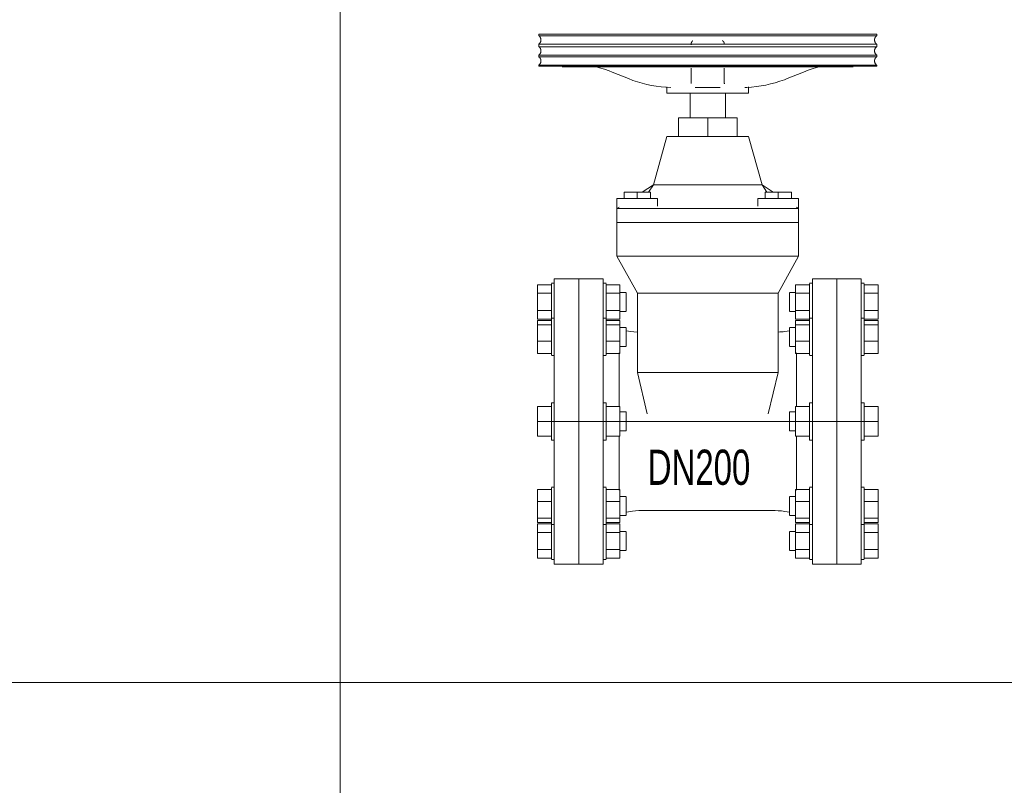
# Model space of a CAD drawing. Header units: millimetres. Extents: x 2339 to 23224, y 1509 to 18979.
# Tile 5 of 124: x 3738 to 5136, y 4063 to 5151. Entities that reach past the tile are written whole.
import ezdxf

# ---------------------------------------------------------------- set-up
doc = ezdxf.new("R2010")
doc.units = ezdxf.units.MM
doc.set_wipeout_variables(frame=1)
doc.layers.get('0').update_dxf_attribs({"lineweight": 0})
doc.styles.add('DISOCP', font='disocp.shx', dxfattribs={"width": 0.6})

# ---------------------------------------------------------------- blocks, each defined once
blk = doc.blocks.new('*U136')
blk.add_wipeout([(-78.8, -105), (-114.8, -105), (-114.8, -101.73), (-116.85, -101.73), (-116.85, -100.61), (-127.17, -100.61), (-127.17, -50.05), (-116.85, -50.05), (-116.85, -48.5), (-114.8, -48.5), (-114.8, -13.73), (-116.85, -13.73), (-116.85, -10.92), (-127.17, -10.92), (-127.17, 10.92), (-116.85, 10.92), (-116.85, 13.73), (-114.8, 13.73), (-114.8, 48.5), (-116.85, 48.5), (-116.85, 50.05), (-127.17, 50.05), (-127.17, 100.61), (-116.85, 100.61), (-116.85, 101.73), (-114.8, 101.73), (-114.8, 105), (-78.8, 105), (-78.8, 101.73), (-76.66, 101.73), (-76.66, 100.61), (-66.43, 100.61), (-66.43, 95.01), (-61.96, 95.01), (-61.96, 80.99), (-66.43, 80.99), (-66.43, 69.24), (-61.96, 69.24), (-61.96, 66.71), (-53.7, 65.74), (-53.7, 94.3), (-68.62, 121.63), (-68.64, 164.15), (-63.38, 164.15), (-63.38, 168.75), (-49.99, 168.75), (-41.8, 174.08), (-31.8, 209.65), (-23.45, 209.65), (-23.45, 223.41), (-14.8, 223.41), (-14.8, 241.53), (-31.8, 241.53), (-31.6, 245.99), (-36.16, 246.34), (-41.45, 247.07), (-46.68, 248.08), (-51.84, 249.43), (-55.23, 250.5), (-60.24, 252.33), (-66.23, 254.75), (-70.55, 256.5), (-76.1, 258.62), (-79.67, 259.8), (-83.64, 260.94), (-126.18, 261.48), (-126.18, 285), (122.58, 285), (122.58, 261.48), (106.34, 261.48), (105.27, 260.94), (79.32, 260.76), (73.92, 259.11), (70.39, 257.84), (65.09, 255.74), (62.63, 254.75), (59.12, 253.33), (55.65, 251.94), (51.3, 250.37), (47.9, 249.32), (42.73, 248.02), (39.25, 247.31), (35.74, 246.74), (32.21, 246.32), (28.2, 246.01), (28.2, 241.53), (11.2, 241.53), (11.2, 223.41), (19.85, 223.41), (19.85, 209.65), (28.2, 209.65), (38.2, 174.08), (45.2, 168.75), (59.78, 168.75), (59.78, 164.15), (65.04, 164.15), (65.06, 121.63), (50.02, 94.3), (50.67, 65.79), (51.32, 65.83), (52.52, 65.95), (54.3, 66.15), (54.88, 66.22), (57.41, 66.58), (58.36, 66.58), (58.36, 69.24), (62.83, 69.24), (62.83, 80.99), (58.36, 80.99), (58.36, 95.01), (62.83, 95.01), (62.83, 100.61), (73.06, 100.61), (73.06, 101.73), (75.2, 101.73), (75.2, 105), (111.2, 105), (111.2, 101.73), (113.25, 101.73), (113.25, 100.61), (123.57, 100.61), (123.57, 50.05), (113.25, 50.05), (113.25, 48.5), (111.2, 48.5), (111.2, 13.73), (113.25, 13.73), (113.25, 10.92), (123.57, 10.92), (123.57, -10.92), (113.25, -10.92), (113.25, -13.73), (111.2, -13.73), (111.2, -48.5), (113.25, -48.5), (113.25, -50.05), (123.57, -50.05), (123.57, -100.61), (113.25, -100.61), (113.25, -101.73), (111.2, -101.73), (111.2, -105), (75.2, -105), (75.2, -101.73), (73.06, -101.73), (73.06, -100.61), (62.83, -100.61), (62.83, -95.01), (58.36, -95.01), (58.36, -80.99), (62.83, -80.99), (62.83, -69.24), (58.36, -69.24), (58.36, -66.71), (52.5, -65.93), (48.91, -65.7), (-50.13, -65.64), (-57.31, -66.07), (-60.22, -66.47), (-61.96, -66.71), (-61.96, -69.24), (-66.43, -69.24), (-66.43, -80.99), (-61.96, -80.99), (-61.96, -95.01), (-66.43, -95.01), (-66.43, -100.61), (-76.66, -100.61), (-76.66, -101.73), (-78.8, -101.73)])
for p, q in [((-126.18, 285), (-126.18, 283.91)), ((122.58, 285), (-126.18, 285)), ((122.58, 283.91), (-126.18, 283.91)), ((122.58, 283.91), (122.58, 285)), ((-126.18, 277.74), (-126.18, 275.87)), ((122.58, 277.74), (-126.18, 277.74)), ((122.58, 275.87), (-126.18, 275.87)), ((10.4, 277.8), (10.4, 277.77)), ((10.4, 277.77), (10.4, 277.68)), ((122.58, 275.87), (122.58, 277.74)), ((-126.18, 269.7), (-126.18, 268.45)), ((-126.18, 269.7), (122.58, 269.7)), ((122.58, 268.45), (-126.18, 268.45)), ((122.58, 268.45), (122.58, 269.7)), ((-126.18, 262.29), (-126.18, 261.48)), ((-126.18, 262.29), (122.58, 262.29)), ((122.58, 261.48), (-126.18, 261.48)), ((-108.87, 260.94), (105.27, 260.94)), ((122.58, 261.48), (122.58, 262.29)), ((-72.23, 257.17), (-60.24, 252.33)), ((-14.04, 259.96), (-14.04, 255.11)), ((10.4, 255.11), (10.4, 259.96)), ((56.64, 252.33), (68.63, 257.17)), ((-14, 248.82), (-14, 248.86)), ((10.4, 248.86), (10.4, 248.92)), ((10.43, 248.74), (10.43, 248.62)), ((10.44, 249.03), (10.44, 248.88)), ((-31.8, 246.36), (-31.8, 241.53)), ((28.2, 241.53), (-31.8, 241.53)), ((-14.8, 241.53), (-14.8, 223.41)), ((-11.04, 245.86), (7.4, 245.86)), ((11.2, 223.41), (11.2, 241.53)), ((28.2, 241.53), (28.2, 246.36)), ((-23.45, 223.41), (-1.8, 223.41)), ((-23.45, 209.65), (-23.45, 223.41)), ((-1.8, 223.41), (19.85, 223.41)), ((-1.8, 209.65), (-1.8, 223.41)), ((19.85, 223.41), (19.85, 209.65)), ((-31.8, 209.65), (-41.8, 174.08)), ((-31.8, 209.65), (28.2, 209.65)), ((38.2, 174.08), (28.2, 209.65)), ((-41.8, 174.08), (-49.99, 168.75)), ((-45.41, 168.75), (-41.8, 174.08)), ((38.2, 174.08), (-41.8, 174.08)), ((-41.8, 174.08), (38.2, 174.08)), ((46.39, 168.75), (38.2, 174.08)), ((38.2, 174.08), (41.81, 168.75)), ((-63.38, 168.75), (-53.66, 168.75)), ((-63.38, 164.15), (-63.38, 168.75)), ((-53.66, 168.75), (-43.94, 168.75)), ((-53.66, 164.15), (-53.66, 168.75)), ((-43.94, 164.15), (-43.94, 168.75)), ((40.34, 168.75), (50.06, 168.75)), ((40.34, 164.15), (40.34, 168.75)), ((50.06, 168.75), (59.78, 168.75)), ((50.06, 164.15), (50.06, 168.75)), ((59.78, 164.15), (59.78, 168.75)), ((-68.64, 164.15), (-68.64, 156.63)), ((-68.64, 164.15), (-38.68, 164.15)), ((-38.68, 158.51), (-38.68, 164.15)), ((35.08, 164.15), (35.08, 158.51)), ((35.08, 164.15), (65.04, 164.15)), ((65.04, 156.63), (65.04, 164.15)), ((-66.63, 156.63), (-68.64, 156.63)), ((-67.07, 157.64), (-68.62, 156.63)), ((-68.62, 156.63), (-68.62, 146.45)), ((-68.11, 156.63), (-66.63, 156.63)), ((-64.25, 156.63), (-66.62, 156.63)), ((-66.61, 156.63), (-64.25, 156.63)), ((-64.23, 156.63), (-61.15, 156.63)), ((-61.15, 156.63), (-64.23, 156.63)), ((-61.12, 156.63), (-57.54, 156.63)), ((-57.54, 156.63), (-61.12, 156.63)), ((-57.5, 156.63), (-53.66, 156.63)), ((-53.66, 156.63), (-57.5, 156.63)), ((-53.62, 156.63), (50.02, 156.63)), ((50.02, 156.63), (-53.62, 156.63)), ((50.06, 156.63), (60.63, 156.63)), ((57.55, 156.63), (50.06, 156.63)), ((60.63, 156.63), (57.56, 156.63)), ((60.67, 156.63), (65.06, 156.63)), ((63.03, 156.63), (60.67, 156.63)), ((65.02, 156.63), (63.48, 157.64)), ((65.06, 146.45), (65.06, 156.63)), ((-53.62, 146.45), (-68.62, 146.45)), ((-68.62, 146.45), (-68.62, 121.63)), ((-68.62, 146.45), (-53.62, 146.45)), ((50.06, 146.45), (-53.62, 146.45)), ((-53.62, 146.45), (50.06, 146.45)), ((65.06, 146.45), (50.06, 146.45)), ((50.06, 146.45), (65.06, 146.45)), ((65.06, 121.63), (65.06, 146.45)), ((-68.62, 121.63), (-53.62, 94.3)), ((-53.62, 121.63), (-68.62, 121.63)), ((-53.62, 121.63), (50.02, 121.63)), ((50.06, 121.63), (-53.62, 121.63)), ((50.02, 94.3), (65.02, 121.63)), ((60.63, 121.63), (50.06, 121.63)), ((65.06, 121.63), (60.67, 121.63)), ((-114.8, 101.73), (-116.85, 101.73)), ((-96.8, 105), (-114.8, 105)), ((-114.8, -105), (-114.8, 105)), ((-78.8, 105), (-96.8, 105)), ((-96.8, -105), (-96.8, 105)), ((-96.8, 105), (-96.8, -105)), ((-78.8, 105), (-78.8, -105)), ((-76.66, 101.73), (-78.8, 101.73)), ((75.2, 101.73), (73.06, 101.73)), ((93.2, 105), (75.2, 105)), ((75.2, -105), (75.2, 105)), ((93.2, 105), (93.2, -105)), ((111.2, 105), (93.2, 105)), ((93.2, -105), (93.2, 105)), ((111.2, 105), (111.2, -105)), ((113.25, 101.73), (111.2, 101.73)), ((-127.17, 94.3), (-127.17, 100.61)), ((-127.17, 100.61), (-116.85, 100.61)), ((-127.17, 81.7), (-127.17, 94.3)), ((-127.17, 94.3), (-116.85, 94.3)), ((-116.85, 88), (-116.85, 101.26)), ((-76.66, 101.26), (-76.66, 88)), ((-76.66, 100.61), (-66.43, 100.61)), ((-76.66, 94.3), (-66.43, 94.3)), ((-66.43, 100.61), (-66.43, 94.3)), ((-61.96, 95.01), (-66.43, 95.01)), ((-66.43, 94.3), (-66.43, 81.7)), ((-61.96, 94.77), (-61.96, 88)), ((-53.62, 94.3), (-53.62, 36.04)), ((-53.62, 94.3), (-38.62, 94.3)), ((-38.62, 94.3), (-53.62, 94.3)), ((-38.62, 94.3), (35.02, 94.3)), ((35.02, 94.3), (-38.62, 94.3)), ((35.02, 94.3), (50.02, 94.3)), ((50.02, 94.3), (35.02, 94.3)), ((50.02, 36.04), (50.02, 94.3)), ((62.83, 95.01), (58.36, 95.01)), ((58.36, 88), (58.36, 94.77)), ((62.83, 94.3), (62.83, 100.61)), ((62.83, 100.61), (73.06, 100.61)), ((62.83, 81.7), (62.83, 94.3)), ((62.83, 94.3), (73.06, 94.3)), ((73.06, 88), (73.06, 101.26)), ((113.25, 101.26), (113.25, 88)), ((113.25, 100.61), (123.57, 100.61)), ((113.25, 94.3), (123.57, 94.3)), ((123.57, 100.61), (123.57, 94.3)), ((123.57, 94.3), (123.57, 81.7)), ((-116.85, 75.38), (-116.85, 88)), ((-76.66, 88), (-76.66, 75.38)), ((-61.96, 88), (-61.96, 81.23)), ((58.36, 81.23), (58.36, 88)), ((73.06, 75.38), (73.06, 88)), ((113.25, 88), (113.25, 75.38)), ((-127.17, 75.39), (-127.17, 81.7)), ((-127.17, 81.7), (-116.85, 81.7)), ((-76.66, 81.7), (-66.43, 81.7)), ((-66.43, 81.7), (-66.43, 75.39)), ((-66.43, 80.99), (-61.96, 80.99)), ((58.36, 80.99), (62.83, 80.99)), ((62.83, 75.39), (62.83, 81.7)), ((62.83, 81.7), (73.06, 81.7)), ((113.25, 81.7), (123.57, 81.7)), ((123.57, 81.7), (123.57, 75.39)), ((-127.17, 75.39), (-116.85, 75.39)), ((-127.17, 71.14), (-127.17, 74.4)), ((-127.17, 74.4), (-116.85, 74.4)), ((-114.8, 75.95), (-116.85, 75.95)), ((-116.85, 52.52), (-116.85, 75.49)), ((-76.66, 75.95), (-78.8, 75.95)), ((-76.66, 75.49), (-76.66, 52.52)), ((-76.66, 75.39), (-66.43, 75.39)), ((-76.66, 74.4), (-66.43, 74.4)), ((-66.43, 74.4), (-66.43, 71.14)), ((62.83, 75.39), (73.06, 75.39)), ((62.83, 71.14), (62.83, 74.4)), ((62.83, 74.4), (73.06, 74.4)), ((75.2, 75.95), (73.06, 75.95)), ((73.06, 52.52), (73.06, 75.49)), ((113.25, 75.95), (111.2, 75.95)), ((113.25, 75.49), (113.25, 52.52)), ((113.25, 75.39), (123.57, 75.39)), ((113.25, 74.4), (123.57, 74.4)), ((123.57, 74.4), (123.57, 71.14)), ((-127.17, 58.96), (-127.17, 71.14)), ((-127.17, 71.14), (-116.85, 71.14)), ((-76.66, 71.14), (-66.43, 71.14)), ((-66.43, 71.14), (-66.43, 58.96)), ((-61.96, 69.24), (-66.43, 69.24)), ((-61.96, 69.24), (-66.43, 69.24)), ((-61.96, 69), (-61.96, 69)), ((-61.96, 69), (-61.96, 57.27)), ((-58.48, 66.22), (-61.96, 66.71)), ((58.36, 66.71), (54.88, 66.22)), ((62.83, 69.24), (58.36, 69.24)), ((62.83, 69.24), (58.36, 69.24)), ((58.36, 69), (58.36, 69)), ((58.36, 57.27), (58.36, 69)), ((62.83, 58.96), (62.83, 71.14)), ((62.83, 71.14), (73.06, 71.14)), ((113.25, 71.14), (123.57, 71.14)), ((123.57, 71.14), (123.57, 58.96)), ((-127.17, 50.05), (-127.17, 58.96)), ((-127.17, 58.96), (-116.85, 58.96)), ((-76.66, 58.96), (-66.43, 58.96)), ((-66.43, 58.96), (-66.43, 50.05)), ((62.83, 50.05), (62.83, 58.96)), ((62.83, 58.96), (73.06, 58.96)), ((113.25, 58.96), (123.57, 58.96)), ((123.57, 58.96), (123.57, 50.05)), ((-116.85, 48.97), (-116.85, 52.52)), ((-76.66, 52.52), (-76.66, 48.97)), ((-66.43, 55.21), (-61.96, 55.21)), ((-61.96, 57.27), (-61.96, 55.45)), ((58.36, 55.45), (58.36, 57.27)), ((58.36, 55.21), (62.83, 55.21)), ((73.06, 48.97), (73.06, 52.52)), ((113.25, 52.52), (113.25, 48.97)), ((-127.17, 50.05), (-116.85, 50.05)), ((-116.85, 48.5), (-114.8, 48.5)), ((-78.8, 48.5), (-76.66, 48.5)), ((-76.66, 50.05), (-66.43, 50.05)), ((-67.12, 11.15), (-67.12, 50.61)), ((62.83, 50.05), (73.06, 50.05)), ((63.52, 11.15), (63.52, 50.61)), ((73.06, 48.5), (75.2, 48.5)), ((111.2, 48.5), (113.25, 48.5)), ((113.25, 50.05), (123.57, 50.05)), ((-53.62, 36.04), (-46.29, 5.65)), ((-53.62, 36.04), (-38.62, 36.04)), ((-38.62, 36.04), (-53.62, 36.04)), ((-38.62, 36.04), (35.02, 36.04)), ((35.02, 36.04), (-38.62, 36.04)), ((35.06, 36.04), (45.64, 36.04)), ((45.63, 36.04), (35.06, 36.04)), ((42.71, 5.65), (50.06, 36.04)), ((45.67, 36.04), (50.06, 36.04)), ((-127.17, 0), (-127.17, 10.92)), ((-127.17, 10.92), (-116.85, 10.92)), ((-114.8, 13.73), (-116.85, 13.73)), ((-116.85, -13.73), (-116.85, 13.73)), ((-116.85, 13.73), (-116.85, 13.26)), ((-76.66, 13.73), (-78.8, 13.73)), ((-76.66, 13.26), (-76.66, 13.73)), ((-76.66, 13.73), (-76.66, -13.73)), ((-76.66, 10.92), (-66.43, 10.92)), ((-66.43, 10.92), (-66.43, 0)), ((62.83, 0), (62.83, 10.92)), ((62.83, 10.92), (73.06, 10.92)), ((75.2, 13.73), (73.06, 13.73)), ((73.06, -13.73), (73.06, 13.73)), ((73.06, 13.73), (73.06, 13.26)), ((113.25, 13.73), (111.2, 13.73)), ((113.25, 13.26), (113.25, 13.73)), ((113.25, 13.73), (113.25, -13.73)), ((113.25, 10.92), (123.57, 10.92)), ((123.57, 10.92), (123.57, 0)), ((-121.8, 0), (121.8, 0)), ((-61.96, 7.01), (-66.43, 7.01)), ((-61.96, 6.77), (-61.96, 7.01)), ((-61.96, 7.01), (-61.96, -7.01)), ((62.83, 7.01), (58.36, 7.01)), ((58.36, -7.01), (58.36, 7.01)), ((58.36, 7.01), (58.36, 6.77)), ((-127.17, -10.92), (-127.17, 0)), ((-127.17, 0), (-116.85, 0)), ((-114.8, 0), (111.2, 0)), ((-76.66, 0), (-66.43, 0)), ((-66.43, 0), (-66.43, -10.92)), ((-66.43, -7.01), (-61.96, -7.01)), ((-61.96, -7.01), (-61.96, -6.77)), ((58.36, -6.77), (58.36, -7.01)), ((58.36, -7.01), (62.83, -7.01)), ((62.83, -10.92), (62.83, 0)), ((62.83, 0), (73.06, 0)), ((113.25, 0), (123.57, 0)), ((123.57, 0), (123.57, -10.92)), ((-127.17, -10.92), (-116.85, -10.92)), ((-116.85, -13.26), (-116.85, -13.73)), ((-116.85, -13.73), (-114.8, -13.73)), ((-78.8, -13.73), (-76.66, -13.73)), ((-76.66, -10.92), (-66.43, -10.92)), ((-76.66, -13.73), (-76.66, -13.26)), ((-67.12, -50.61), (-67.12, -11.15)), ((62.83, -10.92), (73.06, -10.92)), ((63.52, -50.61), (63.52, -11.15)), ((73.06, -13.26), (73.06, -13.73)), ((73.06, -13.73), (75.2, -13.73)), ((111.2, -13.73), (113.25, -13.73)), ((113.25, -10.92), (123.57, -10.92)), ((113.25, -13.73), (113.25, -13.26)), ((-127.17, -58.96), (-127.17, -50.05)), ((-116.85, -50.05), (-127.17, -50.05)), ((-114.8, -48.5), (-116.85, -48.5)), ((-116.85, -52.52), (-116.85, -48.97)), ((-76.66, -48.5), (-78.8, -48.5)), ((-76.66, -48.97), (-76.66, -52.52)), ((-66.43, -50.05), (-76.66, -50.05)), ((-66.43, -50.05), (-66.43, -58.96)), ((62.83, -58.96), (62.83, -50.05)), ((73.06, -50.05), (62.83, -50.05)), ((75.2, -48.5), (73.06, -48.5)), ((73.06, -52.52), (73.06, -48.97)), ((113.25, -48.5), (111.2, -48.5)), ((113.25, -48.97), (113.25, -52.52)), ((123.57, -50.05), (113.25, -50.05)), ((123.57, -50.05), (123.57, -58.96)), ((-116.85, -75.49), (-116.85, -52.52)), ((-76.66, -52.52), (-76.66, -75.49)), ((-61.96, -55.21), (-66.43, -55.21)), ((-61.96, -55.45), (-61.96, -57.27)), ((-61.96, -57.27), (-61.96, -69)), ((62.83, -55.21), (58.36, -55.21)), ((58.36, -57.27), (58.36, -55.45)), ((58.36, -69), (58.36, -57.27)), ((73.06, -75.49), (73.06, -52.52)), ((113.25, -52.52), (113.25, -75.49)), ((-127.17, -71.14), (-127.17, -58.96)), ((-127.17, -58.96), (-116.85, -58.96)), ((-76.66, -58.96), (-66.43, -58.96)), ((-66.43, -58.96), (-66.43, -71.14)), ((62.83, -71.14), (62.83, -58.96)), ((62.83, -58.96), (73.06, -58.96)), ((113.25, -58.96), (123.57, -58.96)), ((123.57, -58.96), (123.57, -71.14)), ((-127.17, -74.4), (-127.17, -71.14)), ((-127.17, -71.14), (-116.85, -71.14)), ((-76.66, -71.14), (-66.43, -71.14)), ((-66.43, -69.24), (-61.96, -69.24)), ((-66.43, -69.24), (-61.96, -69.24)), ((-66.43, -71.14), (-66.43, -74.4)), ((-61.96, -66.71), (-58.48, -66.22)), ((-61.96, -69), (-61.96, -69)), ((-50.13, -65.64), (46.53, -65.64)), ((54.88, -66.22), (58.36, -66.71)), ((58.36, -69), (58.36, -69)), ((58.36, -69.24), (62.83, -69.24)), ((58.36, -69.24), (62.83, -69.24)), ((62.83, -74.4), (62.83, -71.14)), ((62.83, -71.14), (73.06, -71.14)), ((113.25, -71.14), (123.57, -71.14)), ((123.57, -71.14), (123.57, -74.4)), ((-127.17, -74.4), (-116.85, -74.4)), ((-127.17, -81.7), (-127.17, -75.39)), ((-127.17, -75.39), (-116.85, -75.39)), ((-116.85, -88), (-116.85, -75.38)), ((-116.85, -75.95), (-114.8, -75.95)), ((-78.8, -75.95), (-76.66, -75.95)), ((-76.66, -74.4), (-66.43, -74.4)), ((-76.66, -75.38), (-76.66, -88)), ((-76.66, -75.39), (-66.43, -75.39)), ((-66.43, -75.39), (-66.43, -81.7)), ((62.83, -74.4), (73.06, -74.4)), ((62.83, -81.7), (62.83, -75.39)), ((62.83, -75.39), (73.06, -75.39)), ((73.06, -88), (73.06, -75.38)), ((73.06, -75.95), (75.2, -75.95)), ((111.2, -75.95), (113.25, -75.95)), ((113.25, -74.4), (123.57, -74.4)), ((113.25, -75.38), (113.25, -88)), ((113.25, -75.39), (123.57, -75.39)), ((123.57, -75.39), (123.57, -81.7)), ((-127.17, -94.3), (-127.17, -81.7)), ((-116.85, -81.7), (-127.17, -81.7)), ((-66.43, -81.7), (-76.66, -81.7)), ((-61.96, -80.99), (-66.43, -80.99)), ((-66.43, -81.7), (-66.43, -94.3)), ((-61.96, -81.23), (-61.96, -88)), ((62.83, -80.99), (58.36, -80.99)), ((58.36, -88), (58.36, -81.23)), ((62.83, -94.3), (62.83, -81.7)), ((73.06, -81.7), (62.83, -81.7)), ((123.57, -81.7), (113.25, -81.7)), ((123.57, -81.7), (123.57, -94.3)), ((-116.85, -101.26), (-116.85, -88)), ((-76.66, -88), (-76.66, -101.26)), ((-61.96, -88), (-61.96, -94.77)), ((58.36, -94.77), (58.36, -88)), ((73.06, -101.26), (73.06, -88)), ((113.25, -88), (113.25, -101.26)), ((-127.17, -100.61), (-127.17, -94.3)), ((-127.17, -94.3), (-116.85, -94.3)), ((-127.17, -100.61), (-116.85, -100.61)), ((-76.66, -94.3), (-66.43, -94.3)), ((-76.66, -100.61), (-66.43, -100.61)), ((-66.43, -94.3), (-66.43, -100.61)), ((-66.43, -95.01), (-61.96, -95.01)), ((58.36, -95.01), (62.83, -95.01)), ((62.83, -100.61), (62.83, -94.3)), ((62.83, -94.3), (73.06, -94.3)), ((62.83, -100.61), (73.06, -100.61)), ((113.25, -94.3), (123.57, -94.3)), ((113.25, -100.61), (123.57, -100.61)), ((123.57, -94.3), (123.57, -100.61)), ((-116.85, -101.73), (-114.8, -101.73)), ((-114.8, -105), (-96.8, -105)), ((-96.8, -105), (-78.8, -105)), ((-78.8, -101.73), (-76.66, -101.73)), ((73.06, -101.73), (75.2, -101.73)), ((75.2, -105), (93.2, -105)), ((93.2, -105), (111.2, -105)), ((111.2, -101.73), (113.25, -101.73))]:
    blk.add_line(p, q)
at = {"flags": 128}
for points in [[(-126.18, 277.74), (-126.06, 277.83), (-125.94, 277.92), (-125.83, 278.02), (-125.72, 278.12), (-125.61, 278.23), (-125.51, 278.34), (-125.41, 278.46), (-125.32, 278.58), (-125.23, 278.7), (-125.15, 278.82), (-125.07, 278.95), (-125, 279.09), (-124.93, 279.22), (-124.87, 279.36), (-124.82, 279.5), (-124.77, 279.64), (-124.72, 279.78), (-124.68, 279.93), (-124.65, 280.08), (-124.62, 280.22), (-124.6, 280.37), (-124.59, 280.52), (-124.58, 280.67), (-124.57, 280.82), (-124.58, 280.98), (-124.59, 281.13), (-124.6, 281.28), (-124.62, 281.42), (-124.65, 281.57), (-124.68, 281.72), (-124.72, 281.87), (-124.77, 282.01), (-124.82, 282.15), (-124.87, 282.29), (-124.93, 282.43), (-125, 282.56), (-125.07, 282.7), (-125.15, 282.82), (-125.23, 282.95), (-125.32, 283.07), (-125.41, 283.19), (-125.51, 283.31), (-125.61, 283.42), (-125.72, 283.53), (-125.83, 283.63), (-125.94, 283.73), (-126.06, 283.82), (-126.18, 283.91)], [(122.58, 283.91), (122.46, 283.82), (122.34, 283.72), (122.23, 283.63), (122.12, 283.52), (122.01, 283.42), (121.91, 283.3), (121.81, 283.19), (121.72, 283.07), (121.63, 282.95), (121.55, 282.82), (121.47, 282.69), (121.4, 282.56), (121.33, 282.42), (121.27, 282.29), (121.22, 282.15), (121.17, 282.01), (121.12, 281.86), (121.08, 281.72), (121.05, 281.57), (121.02, 281.42), (121, 281.27), (120.99, 281.12), (120.98, 280.97), (120.97, 280.82), (120.98, 280.67), (120.99, 280.52), (121, 280.37), (121.02, 280.22), (121.05, 280.07), (121.08, 279.93), (121.12, 279.78), (121.17, 279.64), (121.22, 279.49), (121.27, 279.35), (121.33, 279.22), (121.4, 279.08), (121.47, 278.95), (121.55, 278.82), (121.63, 278.69), (121.72, 278.57), (121.81, 278.45), (121.91, 278.34), (122.01, 278.23), (122.12, 278.12), (122.23, 278.02), (122.34, 277.92), (122.46, 277.83), (122.58, 277.74)], [(-126.18, 269.7), (-126.06, 269.79), (-125.94, 269.88), (-125.83, 269.98), (-125.72, 270.08), (-125.61, 270.19), (-125.51, 270.3), (-125.41, 270.42), (-125.32, 270.54), (-125.23, 270.66), (-125.15, 270.79), (-125.07, 270.91), (-125, 271.05), (-124.93, 271.18), (-124.87, 271.32), (-124.82, 271.46), (-124.77, 271.6), (-124.72, 271.75), (-124.68, 271.89), (-124.65, 272.04), (-124.62, 272.19), (-124.6, 272.34), (-124.59, 272.49), (-124.58, 272.64), (-124.57, 272.79), (-124.58, 272.94), (-124.59, 273.09), (-124.6, 273.24), (-124.62, 273.39), (-124.65, 273.53), (-124.68, 273.68), (-124.72, 273.83), (-124.77, 273.97), (-124.82, 274.11), (-124.87, 274.25), (-124.93, 274.39), (-125, 274.52), (-125.07, 274.66), (-125.15, 274.79), (-125.23, 274.91), (-125.32, 275.03), (-125.41, 275.15), (-125.51, 275.27), (-125.61, 275.38), (-125.72, 275.49), (-125.83, 275.59), (-125.94, 275.69), (-126.06, 275.78), (-126.18, 275.87)], [(-14.04, 277.77), (-14.03, 277.89), (-14.03, 278.01), (-14.02, 278.12), (-14, 278.24), (-13.98, 278.36), (-13.95, 278.48), (-13.92, 278.59), (-13.88, 278.71), (-13.84, 278.82), (-13.8, 278.93), (-13.75, 279.04), (-13.7, 279.15), (-13.64, 279.26), (-13.58, 279.36), (-13.51, 279.46), (-13.44, 279.56), (-13.37, 279.65), (-13.29, 279.74), (-13.21, 279.83), (-13.13, 279.92), (-13.04, 280), (-12.95, 280.08), (-12.85, 280.15), (-12.76, 280.22)], [(-14.04, 277.18), (-14.04, 277.54), (-14.04, 277.73), (-14.04, 277.77)], [(-13.58, 279.36), (-13.51, 279.46), (-13.44, 279.56), (-13.37, 279.65), (-13.29, 279.74), (-13.21, 279.83), (-13.13, 279.92), (-13.04, 280)], [(8.99, 280.31), (9.09, 280.24), (9.19, 280.17), (9.29, 280.1), (9.38, 280.02), (9.47, 279.94), (9.55, 279.86), (9.63, 279.77), (9.71, 279.68), (9.79, 279.58), (9.86, 279.49), (9.93, 279.39), (9.99, 279.28), (10.05, 279.18), (10.1, 279.07), (10.15, 278.96), (10.2, 278.85), (10.24, 278.74), (10.27, 278.63), (10.31, 278.51), (10.33, 278.39), (10.36, 278.28), (10.38, 278.16), (10.39, 278.04), (10.4, 277.92), (10.4, 277.8), (10.4, 277.77)], [(9.38, 280.02), (9.47, 279.94), (9.55, 279.86), (9.63, 279.77), (9.71, 279.68), (9.79, 279.58), (9.86, 279.49), (9.93, 279.39)], [(10.4, 277.77), (10.4, 277.68), (10.4, 277.42)], [(122.58, 275.87), (122.46, 275.78), (122.34, 275.68), (122.23, 275.59), (122.12, 275.48), (122.01, 275.38), (121.91, 275.27), (121.81, 275.15), (121.72, 275.03), (121.63, 274.91), (121.55, 274.78), (121.47, 274.65), (121.4, 274.52), (121.33, 274.39), (121.27, 274.25), (121.22, 274.11), (121.17, 273.97), (121.12, 273.82), (121.08, 273.68), (121.05, 273.53), (121.02, 273.38), (121, 273.23), (120.99, 273.08), (120.98, 272.93), (120.97, 272.78), (120.98, 272.63), (120.99, 272.48), (121, 272.33), (121.02, 272.18), (121.05, 272.03), (121.08, 271.89), (121.12, 271.74), (121.17, 271.6), (121.22, 271.46), (121.27, 271.32), (121.33, 271.18), (121.4, 271.04), (121.47, 270.91), (121.55, 270.78), (121.63, 270.66), (121.72, 270.53), (121.81, 270.41), (121.91, 270.3), (122.01, 270.19), (122.12, 270.08), (122.23, 269.98), (122.34, 269.88), (122.46, 269.79), (122.58, 269.7)], [(-126.18, 262.29), (-126.06, 262.38), (-125.94, 262.47), (-125.83, 262.57), (-125.72, 262.67), (-125.61, 262.78), (-125.51, 262.89), (-125.41, 263), (-125.32, 263.12), (-125.23, 263.25), (-125.15, 263.37), (-125.07, 263.5), (-125, 263.63), (-124.93, 263.77), (-124.87, 263.91), (-124.82, 264.05), (-124.77, 264.19), (-124.72, 264.33), (-124.68, 264.48), (-124.65, 264.62), (-124.62, 264.77), (-124.6, 264.92), (-124.59, 265.07), (-124.58, 265.22), (-124.57, 265.37), (-124.58, 265.52), (-124.59, 265.67), (-124.6, 265.82), (-124.62, 265.97), (-124.65, 266.12), (-124.68, 266.27), (-124.72, 266.41), (-124.77, 266.56), (-124.82, 266.7), (-124.87, 266.84), (-124.93, 266.98), (-125, 267.11), (-125.07, 267.24), (-125.15, 267.37), (-125.23, 267.5), (-125.32, 267.62), (-125.41, 267.74), (-125.51, 267.85), (-125.61, 267.97), (-125.72, 268.07), (-125.83, 268.18), (-125.94, 268.27), (-126.06, 268.37), (-126.18, 268.45)], [(122.58, 268.45), (122.46, 268.36), (122.34, 268.27), (122.23, 268.17), (122.12, 268.07), (122.01, 267.96), (121.91, 267.85), (121.81, 267.74), (121.72, 267.62), (121.63, 267.49), (121.55, 267.37), (121.47, 267.24), (121.4, 267.11), (121.33, 266.97), (121.27, 266.83), (121.22, 266.69), (121.17, 266.55), (121.12, 266.41), (121.08, 266.26), (121.05, 266.12), (121.02, 265.97), (121, 265.82), (120.99, 265.67), (120.98, 265.52), (120.97, 265.37), (120.98, 265.22), (120.99, 265.07), (121, 264.92), (121.02, 264.77), (121.05, 264.62), (121.08, 264.47), (121.12, 264.33), (121.17, 264.18), (121.22, 264.04), (121.27, 263.9), (121.33, 263.76), (121.4, 263.63), (121.47, 263.5), (121.55, 263.37), (121.63, 263.24), (121.72, 263.12), (121.81, 263), (121.91, 262.89), (122.01, 262.77), (122.12, 262.67), (122.23, 262.56), (122.34, 262.47), (122.46, 262.37), (122.58, 262.29)], [(-83.64, 260.94), (-81.47, 260.36), (-77.87, 259.25), (-74.33, 257.99), (-72.23, 257.17)], [(68.63, 257.17), (72.14, 258.51), (75.71, 259.71), (79.32, 260.76), (80.02, 260.94)], [(-14.04, 255.11), (-14.04, 253.89), (-14.04, 252.79), (-14.04, 251.83), (-14.04, 251), (-14.04, 250.31), (-14.04, 249.74), (-14.04, 249.32), (-14.04, 249.03), (-14.04, 248.88), (-14.04, 248.86)], [(10.4, 248.86), (10.4, 248.92), (10.4, 249.13), (10.4, 249.47), (10.4, 249.95), (10.4, 250.57), (10.4, 251.32), (10.4, 252.2), (10.4, 253.22), (10.4, 254.36), (10.4, 255.11)], [(-60.24, 252.33), (-56.92, 251.06), (-53.54, 249.93), (-50.13, 248.94), (-46.68, 248.08), (-43.2, 247.36), (-39.69, 246.78), (-36.16, 246.34), (-32.62, 246.04), (-29.07, 245.88)], [(-14, 248.7), (-14, 248.82), (-14, 248.86)], [(25.54, 245.9), (26.89, 245.93), (30.44, 246.14), (33.98, 246.5), (37.5, 246.99), (41, 247.63), (44.47, 248.4), (47.9, 249.32), (51.3, 250.37), (54.65, 251.55), (56.64, 252.33)], [(-58.48, 66.22), (-56.1, 65.93), (-53.7, 65.74)], [(50.02, 65.75), (51.32, 65.83), (53.71, 66.07), (54.88, 66.22)], [(-50.13, -65.64), (-52.53, -65.69), (-54.92, -65.83), (-57.31, -66.07), (-58.48, -66.22)], [(54.88, -66.22), (52.5, -65.93), (50.1, -65.74), (47.71, -65.65), (46.53, -65.64)]]:
    blk.add_lwpolyline(points, dxfattribs=at)
at = {"style": 'DISOCP', "width": 0.7}
blk.add_text('DN200', height=25.914, dxfattribs=at).set_placement((-45.99, -46.7))

msp = doc.modelspace()

# ---------------------------------------------------------------- linework, layer by layer
for p, q in [((4193.1, 1508.9), (4193.1, 16868.4)), ((2339.1, 4208.9), (19193.1, 4208.9))]:
    msp.add_line(p, q)

# ---------------------------------------------------------------- block references
at = {"xscale": 1.929824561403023, "yscale": 1.929824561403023, "zscale": 1.929824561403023}
msp.add_blockref('*U136', (4718.6, 4580), dxfattribs=at)

doc.saveas('drawing.dxf')
